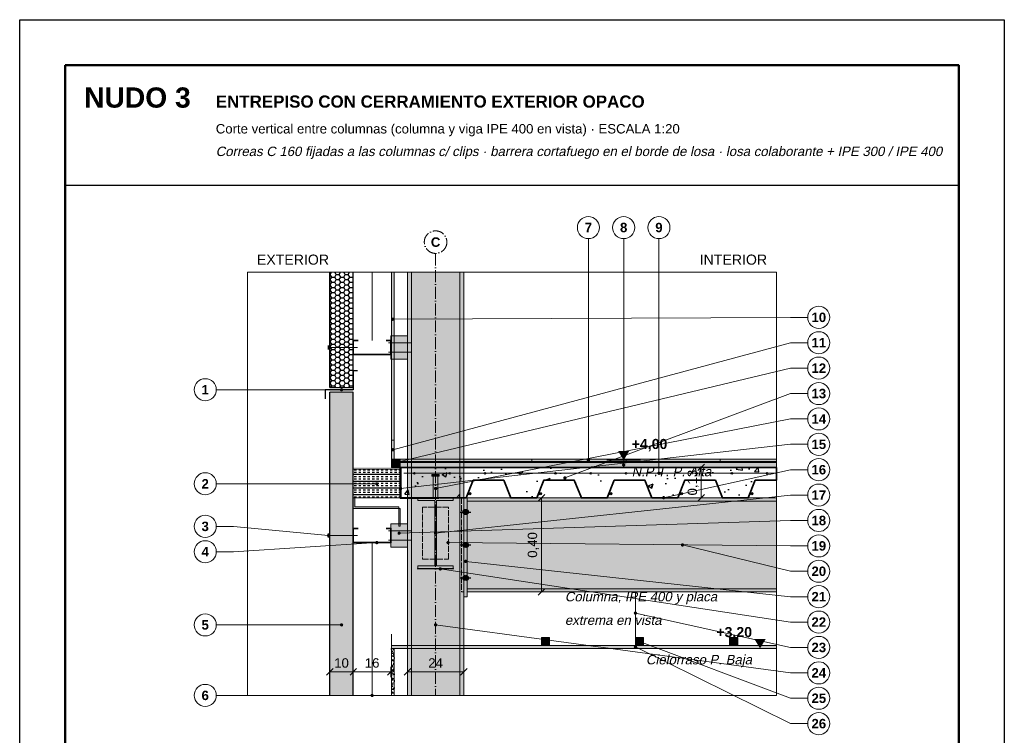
# Model space of a CAD drawing. Header units: millimetres. Extents: x 6 to 4194, y 6 to 5934.
# Tile 2 of 2: x 6 to 4194, y 2890 to 5934. Entities that reach past the tile are written whole.
import ezdxf
from ezdxf.enums import TextEntityAlignment as Align

# ---------------------------------------------------------------- set-up
doc = ezdxf.new("R2010")
doc.units = ezdxf.units.MM
doc.header["$LTSCALE"] = 20
doc.linetypes.add('DASHDOT', pattern=[3.556, 2.54, -0.508, 0, -0.508])
doc.linetypes.add('DASHED', pattern=[1.524, 1.27, -0.254])
for name, color, linetype in [('A-ACERO-CORTADO', 250, 'Continuous'), ('A-ACERO-VISTA', 8, 'Continuous'), ('A-AISLACION-LANA', 40, 'Continuous'), ('A-AISLACION-PIR', 50, 'Continuous'), ('A-ALUMINIO', 253, 'Continuous'), ('A-ARMADURAS', 14, 'Continuous'), ('A-CHAPA-GALVANIZADA', 253, 'Continuous'), ('A-CONTORNOS', 7, 'Continuous'), ('A-HORMIGON-INSITU', 33, 'Continuous'), ('A-MORTERO-CARPETAS', 252, 'Continuous'), ('A-NEOPRENO-SELLADORES', 7, 'Continuous'), ('A-PROYECCION-OCULTO', 8, 'DASHED'), ('A-SELLADOR-INTUMESCENTE', 1, 'Continuous'), ('A-SOLADOS', 31, 'Continuous'), ('A-VISTA', 8, 'Continuous'), ('A-YESO-CIELORRASO', 254, 'Continuous'), ('X-COTAS', 3, 'Continuous'), ('X-EJES', 1, 'DASHDOT'), ('X-MARCO', 7, 'Continuous'), ('X-NIVELES', 7, 'Continuous'), ('X-REFERENCIAS', 1, 'Continuous'), ('X-TEXTOS', 7, 'Continuous')]:
    doc.layers.add(name, color=color, linetype=linetype)
doc.styles.add('ARIAL', font='arial.ttf')
doc.styles.add('ARIAL-B', font='arialbd.ttf')

msp = doc.modelspace()

# ---------------------------------------------------------------- hatches: boundary and pattern name
at = {"layer": 'A-ACERO-CORTADO', "true_color": 0x4d545c}
h = msp.add_hatch(color=251, dxfattribs=at)
h.dxf.hatch_style = 1
h.paths.add_polyline_path([(1759, 3992), (1790, 3992), (1790, 4000), (1759, 4000)])
h = msp.add_hatch(color=251, dxfattribs=at)
h.dxf.hatch_style = 1
h.paths.add_polyline_path([(1765, 3900), (1784, 3900), (1784, 4000), (1765, 4000)])
h = msp.add_hatch(color=251, dxfattribs=at)
h.dxf.hatch_style = 1
h.paths.add_polyline_path([(1700, 3900), (1850, 3900), (1850, 3889.3), (1778.5, 3889.3), (1778.5, 3610.7), (1850, 3610.7), (1850, 3600), (1700, 3600), (1700, 3610.7), (1771.5, 3610.7), (1771.5, 3889.3), (1700, 3889.3)])
at = {"layer": 'A-ACERO-VISTA', "true_color": 0xdfe3e7}
h = msp.add_hatch(color=254, dxfattribs=at)
h.dxf.hatch_style = 1
h.paths.add_polyline_path([(1655, 4860), (1655, 3060), (1895, 3060), (1895, 4860)])
h = msp.add_hatch(color=254, dxfattribs=at)
h.dxf.hatch_style = 1
h.paths.add_polyline_path([(1585, 4490), (1655, 4490), (1655, 4590), (1585, 4590)])
h = msp.add_hatch(color=254, dxfattribs=at)
h.dxf.hatch_style = 1
h.paths.add_polyline_path([(1895, 3480), (1910, 3480), (1910, 3900), (1895, 3900)])
h = msp.add_hatch(color=254, dxfattribs=at)
h.dxf.hatch_style = 1
h.paths.add_polyline_path([(1910, 3500), (3225, 3500), (3225, 3900), (1910, 3900)])
h = msp.add_hatch(color=254, dxfattribs=at)
h.dxf.hatch_style = 1
h.paths.add_polyline_path([(1585, 3690), (1655, 3690), (1655, 3790), (1585, 3790)])
at = {"layer": 'A-AISLACION-LANA'}
h = msp.add_hatch(dxfattribs=at)
h.set_pattern_fill('INSUL', color=256, scale=3)
h.paths.add_polyline_path([(1425, 3900), (1625, 3900), (1625, 4022), (1425, 4022)])
at = {"layer": 'A-AISLACION-PIR'}
h = msp.add_hatch(dxfattribs=at)
h.set_pattern_fill('HONEY', color=256, scale=4)
h.paths.add_polyline_path([(1325, 4860), (1325, 4370), (1425, 4370), (1425, 4860)])
h = msp.add_hatch(dxfattribs=at)
h.set_pattern_fill('HONEY', color=256, scale=4)
h.paths.add_polyline_path([(1325, 3060), (1425, 3060), (1425, 4350), (1325, 4350)])
at = {"layer": 'A-ALUMINIO', "true_color": 0x9aa3ab}
h = msp.add_hatch(color=253, dxfattribs=at)
h.dxf.hatch_style = 1
h.paths.add_polyline_path([(2225, 3272.5), (2260, 3272.5), (2260, 3307), (2225, 3307)])
h = msp.add_hatch(color=253, dxfattribs=at)
h.dxf.hatch_style = 1
h.paths.add_polyline_path([(2625, 3272.5), (2660, 3272.5), (2660, 3307), (2625, 3307)])
h = msp.add_hatch(color=253, dxfattribs=at)
h.dxf.hatch_style = 1
h.paths.add_polyline_path([(3025, 3272.5), (3060, 3272.5), (3060, 3307), (3025, 3307)])
at = {"layer": 'A-ARMADURAS'}
h = msp.add_hatch(color=256, dxfattribs=at)
h.dxf.hatch_style = 1
h.paths.add_polyline_path([(1688.4, 4005), (1688.2, 4006.1), (1687.8, 4007), (1687, 4007.8), (1686.1, 4008.2), (1685, 4008.4), (1683.9, 4008.2), (1683, 4007.8), (1682.2, 4007), (1681.8, 4006.1), (1681.6, 4005), (1681.8, 4003.9), (1682.2, 4003), (1683, 4002.2), (1683.9, 4001.8), (1685, 4001.6), (1686.1, 4001.8), (1687, 4002.2), (1687.8, 4003), (1688.2, 4003.9)])
h = msp.add_hatch(color=256, dxfattribs=at)
h.dxf.hatch_style = 1
h.paths.add_polyline_path([(1838.4, 4005), (1838.2, 4006.1), (1837.8, 4007), (1837, 4007.8), (1836.1, 4008.2), (1835, 4008.4), (1833.9, 4008.2), (1833, 4007.8), (1832.2, 4007), (1831.8, 4006.1), (1831.6, 4005), (1831.8, 4003.9), (1832.2, 4003), (1833, 4002.2), (1833.9, 4001.8), (1835, 4001.6), (1836.1, 4001.8), (1837, 4002.2), (1837.8, 4003), (1838.2, 4003.9)])
h = msp.add_hatch(color=256, dxfattribs=at)
h.dxf.hatch_style = 1
h.paths.add_polyline_path([(1988.4, 4005), (1988.2, 4006.1), (1987.8, 4007), (1987, 4007.8), (1986.1, 4008.2), (1985, 4008.4), (1983.9, 4008.2), (1983, 4007.8), (1982.2, 4007), (1981.8, 4006.1), (1981.6, 4005), (1981.8, 4003.9), (1982.2, 4003), (1983, 4002.2), (1983.9, 4001.8), (1985, 4001.6), (1986.1, 4001.8), (1987, 4002.2), (1987.8, 4003), (1988.2, 4003.9)])
h = msp.add_hatch(color=256, dxfattribs=at)
h.dxf.hatch_style = 1
h.paths.add_polyline_path([(2138.4, 4005), (2138.2, 4006.1), (2137.8, 4007), (2137, 4007.8), (2136.1, 4008.2), (2135, 4008.4), (2133.9, 4008.2), (2133, 4007.8), (2132.2, 4007), (2131.8, 4006.1), (2131.6, 4005), (2131.8, 4003.9), (2132.2, 4003), (2133, 4002.2), (2133.9, 4001.8), (2135, 4001.6), (2136.1, 4001.8), (2137, 4002.2), (2137.8, 4003), (2138.2, 4003.9)])
h = msp.add_hatch(color=256, dxfattribs=at)
h.dxf.hatch_style = 1
h.paths.add_polyline_path([(2288.4, 4005), (2288.2, 4006.1), (2287.8, 4007), (2287, 4007.8), (2286.1, 4008.2), (2285, 4008.4), (2283.9, 4008.2), (2283, 4007.8), (2282.2, 4007), (2281.8, 4006.1), (2281.6, 4005), (2281.8, 4003.9), (2282.2, 4003), (2283, 4002.2), (2283.9, 4001.8), (2285, 4001.6), (2286.1, 4001.8), (2287, 4002.2), (2287.8, 4003), (2288.2, 4003.9)])
h = msp.add_hatch(color=256, dxfattribs=at)
h.dxf.hatch_style = 1
h.paths.add_polyline_path([(2438.4, 4005), (2438.2, 4006.1), (2437.8, 4007), (2437, 4007.8), (2436.1, 4008.2), (2435, 4008.4), (2433.9, 4008.2), (2433, 4007.8), (2432.2, 4007), (2431.8, 4006.1), (2431.6, 4005), (2431.8, 4003.9), (2432.2, 4003), (2433, 4002.2), (2433.9, 4001.8), (2435, 4001.6), (2436.1, 4001.8), (2437, 4002.2), (2437.8, 4003), (2438.2, 4003.9)])
h = msp.add_hatch(color=256, dxfattribs=at)
h.dxf.hatch_style = 1
h.paths.add_polyline_path([(2588.4, 4005), (2588.2, 4006.1), (2587.8, 4007), (2587, 4007.8), (2586.1, 4008.2), (2585, 4008.4), (2583.9, 4008.2), (2583, 4007.8), (2582.2, 4007), (2581.8, 4006.1), (2581.6, 4005), (2581.8, 4003.9), (2582.2, 4003), (2583, 4002.2), (2583.9, 4001.8), (2585, 4001.6), (2586.1, 4001.8), (2587, 4002.2), (2587.8, 4003), (2588.2, 4003.9)])
h = msp.add_hatch(color=256, dxfattribs=at)
h.dxf.hatch_style = 1
h.paths.add_polyline_path([(2738.4, 4005), (2738.2, 4006.1), (2737.8, 4007), (2737, 4007.8), (2736.1, 4008.2), (2735, 4008.4), (2733.9, 4008.2), (2733, 4007.8), (2732.2, 4007), (2731.8, 4006.1), (2731.6, 4005), (2731.8, 4003.9), (2732.2, 4003), (2733, 4002.2), (2733.9, 4001.8), (2735, 4001.6), (2736.1, 4001.8), (2737, 4002.2), (2737.8, 4003), (2738.2, 4003.9)])
h = msp.add_hatch(color=256, dxfattribs=at)
h.dxf.hatch_style = 1
h.paths.add_polyline_path([(2888.4, 4005), (2888.2, 4006.1), (2887.8, 4007), (2887, 4007.8), (2886.1, 4008.2), (2885, 4008.4), (2883.9, 4008.2), (2883, 4007.8), (2882.2, 4007), (2881.8, 4006.1), (2881.6, 4005), (2881.8, 4003.9), (2882.2, 4003), (2883, 4002.2), (2883.9, 4001.8), (2885, 4001.6), (2886.1, 4001.8), (2887, 4002.2), (2887.8, 4003), (2888.2, 4003.9)])
h = msp.add_hatch(color=256, dxfattribs=at)
h.dxf.hatch_style = 1
h.paths.add_polyline_path([(3038.4, 4005), (3038.2, 4006.1), (3037.8, 4007), (3037, 4007.8), (3036.1, 4008.2), (3035, 4008.4), (3033.9, 4008.2), (3033, 4007.8), (3032.2, 4007), (3031.8, 4006.1), (3031.6, 4005), (3031.8, 4003.9), (3032.2, 4003), (3033, 4002.2), (3033.9, 4001.8), (3035, 4001.6), (3036.1, 4001.8), (3037, 4002.2), (3037.8, 4003), (3038.2, 4003.9)])
h = msp.add_hatch(color=256, dxfattribs=at)
h.dxf.hatch_style = 1
h.paths.add_polyline_path([(3188.4, 4005), (3188.2, 4006.1), (3187.8, 4007), (3187, 4007.8), (3186.1, 4008.2), (3185, 4008.4), (3183.9, 4008.2), (3183, 4007.8), (3182.2, 4007), (3181.8, 4006.1), (3181.6, 4005), (3181.8, 4003.9), (3182.2, 4003), (3183, 4002.2), (3183.9, 4001.8), (3185, 4001.6), (3186.1, 4001.8), (3187, 4002.2), (3187.8, 4003), (3188.2, 4003.9)])
h = msp.add_hatch(color=256, dxfattribs=at)
h.dxf.hatch_style = 1
h.paths.add_polyline_path([(1924.8, 3918), (1924.6, 3919.5), (1923.9, 3920.8), (1922.8, 3921.9), (1921.5, 3922.6), (1920, 3922.8), (1918.5, 3922.6), (1917.2, 3921.9), (1916.1, 3920.8), (1915.4, 3919.5), (1915.2, 3918), (1915.4, 3916.5), (1916.1, 3915.2), (1917.2, 3914.1), (1918.5, 3913.4), (1920, 3913.2), (1921.5, 3913.4), (1922.8, 3914.1), (1923.9, 3915.2), (1924.6, 3916.5)])
h = msp.add_hatch(color=256, dxfattribs=at)
h.dxf.hatch_style = 1
h.paths.add_polyline_path([(2224.8, 3918), (2224.6, 3919.5), (2223.9, 3920.8), (2222.8, 3921.9), (2221.5, 3922.6), (2220, 3922.8), (2218.5, 3922.6), (2217.2, 3921.9), (2216.1, 3920.8), (2215.4, 3919.5), (2215.2, 3918), (2215.4, 3916.5), (2216.1, 3915.2), (2217.2, 3914.1), (2218.5, 3913.4), (2220, 3913.2), (2221.5, 3913.4), (2222.8, 3914.1), (2223.9, 3915.2), (2224.6, 3916.5)])
h = msp.add_hatch(color=256, dxfattribs=at)
h.dxf.hatch_style = 1
h.paths.add_polyline_path([(2524.8, 3918), (2524.6, 3919.5), (2523.9, 3920.8), (2522.8, 3921.9), (2521.5, 3922.6), (2520, 3922.8), (2518.5, 3922.6), (2517.2, 3921.9), (2516.1, 3920.8), (2515.4, 3919.5), (2515.2, 3918), (2515.4, 3916.5), (2516.1, 3915.2), (2517.2, 3914.1), (2518.5, 3913.4), (2520, 3913.2), (2521.5, 3913.4), (2522.8, 3914.1), (2523.9, 3915.2), (2524.6, 3916.5)])
h = msp.add_hatch(color=256, dxfattribs=at)
h.dxf.hatch_style = 1
h.paths.add_polyline_path([(2824.8, 3918), (2824.6, 3919.5), (2823.9, 3920.8), (2822.8, 3921.9), (2821.5, 3922.6), (2820, 3922.8), (2818.5, 3922.6), (2817.2, 3921.9), (2816.1, 3920.8), (2815.4, 3919.5), (2815.2, 3918), (2815.4, 3916.5), (2816.1, 3915.2), (2817.2, 3914.1), (2818.5, 3913.4), (2820, 3913.2), (2821.5, 3913.4), (2822.8, 3914.1), (2823.9, 3915.2), (2824.6, 3916.5)])
h = msp.add_hatch(color=256, dxfattribs=at)
h.dxf.hatch_style = 1
h.paths.add_polyline_path([(3124.8, 3918), (3124.6, 3919.5), (3123.9, 3920.8), (3122.8, 3921.9), (3121.5, 3922.6), (3120, 3922.8), (3118.5, 3922.6), (3117.2, 3921.9), (3116.1, 3920.8), (3115.4, 3919.5), (3115.2, 3918), (3115.4, 3916.5), (3116.1, 3915.2), (3117.2, 3914.1), (3118.5, 3913.4), (3120, 3913.2), (3121.5, 3913.4), (3122.8, 3914.1), (3123.9, 3915.2), (3124.6, 3916.5)])
h = msp.add_hatch(color=256, dxfattribs=at)
h.dxf.hatch_style = 1
h.paths.add_polyline_path([(1914, 3840), (1913.5, 3843.4), (1911.9, 3846.5), (1909.5, 3848.9), (1906.4, 3850.5), (1903, 3851), (1899.6, 3850.5), (1896.5, 3848.9), (1894.1, 3846.5), (1892.5, 3843.4), (1892, 3840), (1892.5, 3836.6), (1894.1, 3833.5), (1896.5, 3831.1), (1899.6, 3829.5), (1903, 3829), (1906.4, 3829.5), (1909.5, 3831.1), (1911.9, 3833.5), (1913.5, 3836.6)])
h = msp.add_hatch(color=256, dxfattribs=at)
h.dxf.hatch_style = 1
h.paths.add_polyline_path([(1914, 3700), (1913.5, 3703.4), (1911.9, 3706.5), (1909.5, 3708.9), (1906.4, 3710.5), (1903, 3711), (1899.6, 3710.5), (1896.5, 3708.9), (1894.1, 3706.5), (1892.5, 3703.4), (1892, 3700), (1892.5, 3696.6), (1894.1, 3693.5), (1896.5, 3691.1), (1899.6, 3689.5), (1903, 3689), (1906.4, 3689.5), (1909.5, 3691.1), (1911.9, 3693.5), (1913.5, 3696.6)])
h = msp.add_hatch(color=256, dxfattribs=at)
h.dxf.hatch_style = 1
h.paths.add_polyline_path([(1914, 3560), (1913.5, 3563.4), (1911.9, 3566.5), (1909.5, 3568.9), (1906.4, 3570.5), (1903, 3571), (1899.6, 3570.5), (1896.5, 3568.9), (1894.1, 3566.5), (1892.5, 3563.4), (1892, 3560), (1892.5, 3556.6), (1894.1, 3553.5), (1896.5, 3551.1), (1899.6, 3549.5), (1903, 3549), (1906.4, 3549.5), (1909.5, 3551.1), (1911.9, 3553.5), (1913.5, 3556.6)])
at = {"layer": 'A-CHAPA-GALVANIZADA', "true_color": 0x8f989f}
h = msp.add_hatch(color=252, dxfattribs=at)
h.dxf.hatch_style = 1
h.paths.add_polyline_path([(1587, 4030), (1625, 4030), (1625, 4065), (1587, 4065)])
h = msp.add_hatch(color=252, dxfattribs=at)
h.dxf.hatch_style = 1
h.paths.add_polyline_path([(1425, 3900), (1425, 3855), (1625, 3855), (1625, 3780), (1618, 3780), (1618, 3862), (1432, 3862), (1432, 3900)])
at = {"layer": 'A-HORMIGON-INSITU'}
h = msp.add_hatch(dxfattribs=at)
h.set_pattern_fill('AR-CONC', color=256, scale=1.2)
h.paths.add_polyline_path([(1627, 4030), (3225, 4030), (3225, 3975), (3135, 3975), (3105, 3900), (2995, 3900), (2965, 3975), (2835, 3975), (2805, 3900), (2695, 3900), (2665, 3975), (2535, 3975), (2505, 3900), (2395, 3900), (2365, 3975), (2235, 3975), (2205, 3900), (2095, 3900), (2065, 3975), (1935, 3975), (1905, 3900), (1795, 3900), (1627, 3902)])
at = {"layer": 'A-MORTERO-CARPETAS', "true_color": 0x8d8d8d}
h = msp.add_hatch(color=252, dxfattribs=at)
h.dxf.hatch_style = 1
h.paths.add_polyline_path([(1625, 4050), (3225, 4050), (3225, 4055), (1625, 4055)])
at = {"layer": 'A-MORTERO-CARPETAS'}
h = msp.add_hatch(dxfattribs=at)
h.set_pattern_fill('AR-SAND', color=256, scale=0.6)
h.paths.add_polyline_path([(1625, 4030), (3225, 4030), (3225, 4050), (1625, 4050)])
at = {"layer": 'A-NEOPRENO-SELLADORES', "true_color": 0x222222}
h = msp.add_hatch(color=250, dxfattribs=at)
h.dxf.hatch_style = 1
h.paths.add_polyline_path([(1316, 4531), (1324, 4531), (1324, 4549), (1316, 4549)])
at = {"layer": 'A-NEOPRENO-SELLADORES', "true_color": 0x111111}
h = msp.add_hatch(color=250, dxfattribs=at)
h.dxf.hatch_style = 1
h.paths.add_polyline_path([(1325, 4350), (1425, 4350), (1425, 4370), (1325, 4370)])
at = {"layer": 'A-NEOPRENO-SELLADORES', "true_color": 0x222222}
h = msp.add_hatch(color=250, dxfattribs=at)
h.dxf.hatch_style = 1
h.paths.add_polyline_path([(1316, 3731), (1324, 3731), (1324, 3749), (1316, 3749)])
at = {"layer": 'A-SELLADOR-INTUMESCENTE', "true_color": 0xc0392b}
h = msp.add_hatch(color=22, dxfattribs=at)
h.dxf.hatch_style = 1
h.paths.add_polyline_path([(1425, 4022), (1625, 4022), (1625, 4030), (1425, 4030)])
at = {"layer": 'A-SOLADOS', "true_color": 0xcdbb9c}
h = msp.add_hatch(color=9, dxfattribs=at)
h.dxf.hatch_style = 1
h.paths.add_polyline_path([(1587, 4065), (1599.5, 4065), (1599.5, 4145), (1587, 4145)])
h = msp.add_hatch(color=9, dxfattribs=at)
h.dxf.hatch_style = 1
h.paths.add_polyline_path([(1625, 4055), (3225, 4055), (3225, 4065), (1625, 4065)])
at = {"layer": 'A-VISTA', "true_color": 0xf2f2f2}
h = msp.add_hatch(color=7, dxfattribs=at)
h.dxf.hatch_style = 1
h.paths.add_polyline_path([(1587, 3260), (3225, 3260), (3225, 3272.5), (1587, 3272.5)])
at = {"layer": 'A-YESO-CIELORRASO'}
h = msp.add_hatch(dxfattribs=at)
h.set_pattern_fill('AR-SAND', color=256, scale=0.3)
h.paths.add_polyline_path([(1587, 4860), (1587, 4065), (1599.5, 4065), (1599.5, 4860)])
h = msp.add_hatch(dxfattribs=at)
h.set_pattern_fill('AR-SAND', color=256, scale=0.3)
h.paths.add_polyline_path([(1587, 3060), (1599.5, 3060), (1599.5, 3260), (1587, 3260)])
at = {"layer": 'X-NIVELES'}
h = msp.add_hatch(color=7, dxfattribs=at)
h.dxf.hatch_style = 1
h.paths.add_polyline_path([(2575, 4060), (2551, 4100), (2599, 4100)])
h = msp.add_hatch(color=7, dxfattribs=at)
h.dxf.hatch_style = 1
h.paths.add_polyline_path([(3155, 3260), (3131, 3300), (3179, 3300)])
at = {"layer": 'X-REFERENCIAS'}
h = msp.add_hatch(color=7, dxfattribs=at)
h.dxf.hatch_style = 1
h.paths.add_polyline_path([(1600, 4660), (1599.7, 4662.2), (1598.7, 4664.1), (1597.1, 4665.7), (1595.2, 4666.7), (1593, 4667), (1590.8, 4666.7), (1588.9, 4665.7), (1587.3, 4664.1), (1586.3, 4662.2), (1586, 4660), (1586.3, 4657.8), (1587.3, 4655.9), (1588.9, 4654.3), (1590.8, 4653.3), (1593, 4653), (1595.2, 4653.3), (1597.1, 4654.3), (1598.7, 4655.9), (1599.7, 4657.8)])
h = msp.add_hatch(color=7, dxfattribs=at)
h.dxf.hatch_style = 1
h.paths.add_polyline_path([(1382, 4360), (1381.7, 4362.2), (1380.7, 4364.1), (1379.1, 4365.7), (1377.2, 4366.7), (1375, 4367), (1372.8, 4366.7), (1370.9, 4365.7), (1369.3, 4364.1), (1368.3, 4362.2), (1368, 4360), (1368.3, 4357.8), (1369.3, 4355.9), (1370.9, 4354.3), (1372.8, 4353.3), (1375, 4353), (1377.2, 4353.3), (1379.1, 4354.3), (1380.7, 4355.9), (1381.7, 4357.8)])
h = msp.add_hatch(color=7, dxfattribs=at)
h.dxf.hatch_style = 1
h.paths.add_polyline_path([(1600, 4105), (1599.7, 4107.2), (1598.7, 4109.1), (1597.1, 4110.7), (1595.2, 4111.7), (1593, 4112), (1590.8, 4111.7), (1588.9, 4110.7), (1587.3, 4109.1), (1586.3, 4107.2), (1586, 4105), (1586.3, 4102.8), (1587.3, 4100.9), (1588.9, 4099.3), (1590.8, 4098.3), (1593, 4098), (1595.2, 4098.3), (1597.1, 4099.3), (1598.7, 4100.9), (1599.7, 4102.8)])
h = msp.add_hatch(color=7, dxfattribs=at)
h.dxf.hatch_style = 1
h.paths.add_polyline_path([(2432, 4060), (2431.7, 4062.2), (2430.7, 4064.1), (2429.1, 4065.7), (2427.2, 4066.7), (2425, 4067), (2422.8, 4066.7), (2420.9, 4065.7), (2419.3, 4064.1), (2418.3, 4062.2), (2418, 4060), (2418.3, 4057.8), (2419.3, 4055.9), (2420.9, 4054.3), (2422.8, 4053.3), (2425, 4053), (2427.2, 4053.3), (2429.1, 4054.3), (2430.7, 4055.9), (2431.7, 4057.8)])
h = msp.add_hatch(color=7, dxfattribs=at)
h.dxf.hatch_style = 1
h.paths.add_polyline_path([(1613, 4050), (1612.7, 4052.2), (1611.7, 4054.1), (1610.1, 4055.7), (1608.2, 4056.7), (1606, 4057), (1603.8, 4056.7), (1601.9, 4055.7), (1600.3, 4054.1), (1599.3, 4052.2), (1599, 4050), (1599.3, 4047.8), (1600.3, 4045.9), (1601.9, 4044.3), (1603.8, 4043.3), (1606, 4043), (1608.2, 4043.3), (1610.1, 4044.3), (1611.7, 4045.9), (1612.7, 4047.8)])
h = msp.add_hatch(color=7, dxfattribs=at)
h.dxf.hatch_style = 1
h.paths.add_polyline_path([(2582, 4040), (2581.7, 4042.2), (2580.7, 4044.1), (2579.1, 4045.7), (2577.2, 4046.7), (2575, 4047), (2572.8, 4046.7), (2570.9, 4045.7), (2569.3, 4044.1), (2568.3, 4042.2), (2568, 4040), (2568.3, 4037.8), (2569.3, 4035.9), (2570.9, 4034.3), (2572.8, 4033.3), (2575, 4033), (2577.2, 4033.3), (2579.1, 4034.3), (2580.7, 4035.9), (2581.7, 4037.8)])
h = msp.add_hatch(color=7, dxfattribs=at)
h.dxf.hatch_style = 1
h.paths.add_polyline_path([(2332, 3985), (2331.7, 3987.2), (2330.7, 3989.1), (2329.1, 3990.7), (2327.2, 3991.7), (2325, 3992), (2322.8, 3991.7), (2320.9, 3990.7), (2319.3, 3989.1), (2318.3, 3987.2), (2318, 3985), (2318.3, 3982.8), (2319.3, 3980.9), (2320.9, 3979.3), (2322.8, 3978.3), (2325, 3978), (2327.2, 3978.3), (2329.1, 3979.3), (2330.7, 3980.9), (2331.7, 3982.8)])
h = msp.add_hatch(color=7, dxfattribs=at)
h.dxf.hatch_style = 1
h.paths.add_polyline_path([(2732, 4005), (2731.7, 4007.2), (2730.7, 4009.1), (2729.1, 4010.7), (2727.2, 4011.7), (2725, 4012), (2722.8, 4011.7), (2720.9, 4010.7), (2719.3, 4009.1), (2718.3, 4007.2), (2718, 4005), (2718.3, 4002.8), (2719.3, 4000.9), (2720.9, 3999.3), (2722.8, 3998.3), (2725, 3998), (2727.2, 3998.3), (2729.1, 3999.3), (2730.7, 4000.9), (2731.7, 4002.8)])
h = msp.add_hatch(color=7, dxfattribs=at)
h.dxf.hatch_style = 1
h.paths.add_polyline_path([(1532, 3960), (1531.7, 3962.2), (1530.7, 3964.1), (1529.1, 3965.7), (1527.2, 3966.7), (1525, 3967), (1522.8, 3966.7), (1520.9, 3965.7), (1519.3, 3964.1), (1518.3, 3962.2), (1518, 3960), (1518.3, 3957.8), (1519.3, 3955.9), (1520.9, 3954.3), (1522.8, 3953.3), (1525, 3953), (1527.2, 3953.3), (1529.1, 3954.3), (1530.7, 3955.9), (1531.7, 3957.8)])
h = msp.add_hatch(color=7, dxfattribs=at)
h.dxf.hatch_style = 1
h.paths.add_polyline_path([(1633, 3940), (1632.7, 3942.2), (1631.7, 3944.1), (1630.1, 3945.7), (1628.2, 3946.7), (1626, 3947), (1623.8, 3946.7), (1621.9, 3945.7), (1620.3, 3944.1), (1619.3, 3942.2), (1619, 3940), (1619.3, 3937.8), (1620.3, 3935.9), (1621.9, 3934.3), (1623.8, 3933.3), (1626, 3933), (1628.2, 3933.3), (1630.1, 3934.3), (1631.7, 3935.9), (1632.7, 3937.8)])
h = msp.add_hatch(color=7, dxfattribs=at)
h.dxf.hatch_style = 1
h.paths.add_polyline_path([(1782, 3940), (1781.7, 3942.2), (1780.7, 3944.1), (1779.1, 3945.7), (1777.2, 3946.7), (1775, 3947), (1772.8, 3946.7), (1770.9, 3945.7), (1769.3, 3944.1), (1768.3, 3942.2), (1768, 3940), (1768.3, 3937.8), (1769.3, 3935.9), (1770.9, 3934.3), (1772.8, 3933.3), (1775, 3933), (1777.2, 3933.3), (1779.1, 3934.3), (1780.7, 3935.9), (1781.7, 3937.8)])
h = msp.add_hatch(color=7, dxfattribs=at)
h.dxf.hatch_style = 1
h.paths.add_polyline_path([(2752, 3901), (2751.7, 3903.2), (2750.7, 3905.1), (2749.1, 3906.7), (2747.2, 3907.7), (2745, 3908), (2742.8, 3907.7), (2740.9, 3906.7), (2739.3, 3905.1), (2738.3, 3903.2), (2738, 3901), (2738.3, 3898.8), (2739.3, 3896.9), (2740.9, 3895.3), (2742.8, 3894.3), (2745, 3894), (2747.2, 3894.3), (2749.1, 3895.3), (2750.7, 3896.9), (2751.7, 3898.8)])
h = msp.add_hatch(color=7, dxfattribs=at)
h.dxf.hatch_style = 1
h.paths.add_polyline_path([(1327, 3740), (1326.7, 3742.2), (1325.7, 3744.1), (1324.1, 3745.7), (1322.2, 3746.7), (1320, 3747), (1317.8, 3746.7), (1315.9, 3745.7), (1314.3, 3744.1), (1313.3, 3742.2), (1313, 3740), (1313.3, 3737.8), (1314.3, 3735.9), (1315.9, 3734.3), (1317.8, 3733.3), (1320, 3733), (1322.2, 3733.3), (1324.1, 3734.3), (1325.7, 3735.9), (1326.7, 3737.8)])
h = msp.add_hatch(color=7, dxfattribs=at)
h.dxf.hatch_style = 1
h.paths.add_polyline_path([(1627, 3750), (1626.7, 3752.2), (1625.7, 3754.1), (1624.1, 3755.7), (1622.2, 3756.7), (1620, 3757), (1617.8, 3756.7), (1615.9, 3755.7), (1614.3, 3754.1), (1613.3, 3752.2), (1613, 3750), (1613.3, 3747.8), (1614.3, 3745.9), (1615.9, 3744.3), (1617.8, 3743.3), (1620, 3743), (1622.2, 3743.3), (1624.1, 3744.3), (1625.7, 3745.9), (1626.7, 3747.8)])
h = msp.add_hatch(color=7, dxfattribs=at)
h.dxf.hatch_style = 1
h.paths.add_polyline_path([(1782, 3750), (1781.7, 3752.2), (1780.7, 3754.1), (1779.1, 3755.7), (1777.2, 3756.7), (1775, 3757), (1772.8, 3756.7), (1770.9, 3755.7), (1769.3, 3754.1), (1768.3, 3752.2), (1768, 3750), (1768.3, 3747.8), (1769.3, 3745.9), (1770.9, 3744.3), (1772.8, 3743.3), (1775, 3743), (1777.2, 3743.3), (1779.1, 3744.3), (1780.7, 3745.9), (1781.7, 3747.8)])
h = msp.add_hatch(color=7, dxfattribs=at)
h.dxf.hatch_style = 1
h.paths.add_polyline_path([(1532, 3710), (1531.7, 3712.2), (1530.7, 3714.1), (1529.1, 3715.7), (1527.2, 3716.7), (1525, 3717), (1522.8, 3716.7), (1520.9, 3715.7), (1519.3, 3714.1), (1518.3, 3712.2), (1518, 3710), (1518.3, 3707.8), (1519.3, 3705.9), (1520.9, 3704.3), (1522.8, 3703.3), (1525, 3703), (1527.2, 3703.3), (1529.1, 3704.3), (1530.7, 3705.9), (1531.7, 3707.8)])
h = msp.add_hatch(color=7, dxfattribs=at)
h.dxf.hatch_style = 1
h.paths.add_polyline_path([(1835, 3710), (1834.7, 3712.2), (1833.7, 3714.1), (1832.1, 3715.7), (1830.2, 3716.7), (1828, 3717), (1825.8, 3716.7), (1823.9, 3715.7), (1822.3, 3714.1), (1821.3, 3712.2), (1821, 3710), (1821.3, 3707.8), (1822.3, 3705.9), (1823.9, 3704.3), (1825.8, 3703.3), (1828, 3703), (1830.2, 3703.3), (1832.1, 3704.3), (1833.7, 3705.9), (1834.7, 3707.8)])
h = msp.add_hatch(color=7, dxfattribs=at)
h.dxf.hatch_style = 1
h.paths.add_polyline_path([(2832, 3700), (2831.7, 3702.2), (2830.7, 3704.1), (2829.1, 3705.7), (2827.2, 3706.7), (2825, 3707), (2822.8, 3706.7), (2820.9, 3705.7), (2819.3, 3704.1), (2818.3, 3702.2), (2818, 3700), (2818.3, 3697.8), (2819.3, 3695.9), (2820.9, 3694.3), (2822.8, 3693.3), (2825, 3693), (2827.2, 3693.3), (2829.1, 3694.3), (2830.7, 3695.9), (2831.7, 3697.8)])
h = msp.add_hatch(color=7, dxfattribs=at)
h.dxf.hatch_style = 1
h.paths.add_polyline_path([(1802, 3598), (1801.7, 3600.2), (1800.7, 3602.1), (1799.1, 3603.7), (1797.2, 3604.7), (1795, 3605), (1792.8, 3604.7), (1790.9, 3603.7), (1789.3, 3602.1), (1788.3, 3600.2), (1788, 3598), (1788.3, 3595.8), (1789.3, 3593.9), (1790.9, 3592.3), (1792.8, 3591.3), (1795, 3591), (1797.2, 3591.3), (1799.1, 3592.3), (1800.7, 3593.9), (1801.7, 3595.8)])
h = msp.add_hatch(color=7, dxfattribs=at)
h.dxf.hatch_style = 1
h.paths.add_polyline_path([(1910, 3630), (1909.7, 3632.2), (1908.7, 3634.1), (1907.1, 3635.7), (1905.2, 3636.7), (1903, 3637), (1900.8, 3636.7), (1898.9, 3635.7), (1897.3, 3634.1), (1896.3, 3632.2), (1896, 3630), (1896.3, 3627.8), (1897.3, 3625.9), (1898.9, 3624.3), (1900.8, 3623.3), (1903, 3623), (1905.2, 3623.3), (1907.1, 3624.3), (1908.7, 3625.9), (1909.7, 3627.8)])
h = msp.add_hatch(color=7, dxfattribs=at)
h.dxf.hatch_style = 1
h.paths.add_polyline_path([(2632, 3410), (2631.7, 3412.2), (2630.7, 3414.1), (2629.1, 3415.7), (2627.2, 3416.7), (2625, 3417), (2622.8, 3416.7), (2620.9, 3415.7), (2619.3, 3414.1), (2618.3, 3412.2), (2618, 3410), (2618.3, 3407.8), (2619.3, 3405.9), (2620.9, 3404.3), (2622.8, 3403.3), (2625, 3403), (2627.2, 3403.3), (2629.1, 3404.3), (2630.7, 3405.9), (2631.7, 3407.8)])
h = msp.add_hatch(color=7, dxfattribs=at)
h.dxf.hatch_style = 1
h.paths.add_polyline_path([(1382, 3360), (1381.7, 3362.2), (1380.7, 3364.1), (1379.1, 3365.7), (1377.2, 3366.7), (1375, 3367), (1372.8, 3366.7), (1370.9, 3365.7), (1369.3, 3364.1), (1368.3, 3362.2), (1368, 3360), (1368.3, 3357.8), (1369.3, 3355.9), (1370.9, 3354.3), (1372.8, 3353.3), (1375, 3353), (1377.2, 3353.3), (1379.1, 3354.3), (1380.7, 3355.9), (1381.7, 3357.8)])
h = msp.add_hatch(color=7, dxfattribs=at)
h.dxf.hatch_style = 1
h.paths.add_polyline_path([(1782, 3360), (1781.7, 3362.2), (1780.7, 3364.1), (1779.1, 3365.7), (1777.2, 3366.7), (1775, 3367), (1772.8, 3366.7), (1770.9, 3365.7), (1769.3, 3364.1), (1768.3, 3362.2), (1768, 3360), (1768.3, 3357.8), (1769.3, 3355.9), (1770.9, 3354.3), (1772.8, 3353.3), (1775, 3353), (1777.2, 3353.3), (1779.1, 3354.3), (1780.7, 3355.9), (1781.7, 3357.8)])
h = msp.add_hatch(color=7, dxfattribs=at)
h.dxf.hatch_style = 1
h.paths.add_polyline_path([(2632, 3266), (2631.7, 3268.2), (2630.7, 3270.1), (2629.1, 3271.7), (2627.2, 3272.7), (2625, 3273), (2622.8, 3272.7), (2620.9, 3271.7), (2619.3, 3270.1), (2618.3, 3268.2), (2618, 3266), (2618.3, 3263.8), (2619.3, 3261.9), (2620.9, 3260.3), (2622.8, 3259.3), (2625, 3259), (2627.2, 3259.3), (2629.1, 3260.3), (2630.7, 3261.9), (2631.7, 3263.8)])
h = msp.add_hatch(color=7, dxfattribs=at)
h.dxf.hatch_style = 1
h.paths.add_polyline_path([(2649, 3290), (2648.7, 3292.2), (2647.7, 3294.1), (2646.1, 3295.7), (2644.2, 3296.7), (2642, 3297), (2639.8, 3296.7), (2637.9, 3295.7), (2636.3, 3294.1), (2635.3, 3292.2), (2635, 3290), (2635.3, 3287.8), (2636.3, 3285.9), (2637.9, 3284.3), (2639.8, 3283.3), (2642, 3283), (2644.2, 3283.3), (2646.1, 3284.3), (2647.7, 3285.9), (2648.7, 3287.8)])
h = msp.add_hatch(color=7, dxfattribs=at)
h.dxf.hatch_style = 1
h.paths.add_polyline_path([(1512, 3060), (1511.7, 3062.2), (1510.7, 3064.1), (1509.1, 3065.7), (1507.2, 3066.7), (1505, 3067), (1502.8, 3066.7), (1500.9, 3065.7), (1499.3, 3064.1), (1498.3, 3062.2), (1498, 3060), (1498.3, 3057.8), (1499.3, 3055.9), (1500.9, 3054.3), (1502.8, 3053.3), (1505, 3053), (1507.2, 3053.3), (1509.1, 3054.3), (1510.7, 3055.9), (1511.7, 3057.8)])

# ---------------------------------------------------------------- linework, layer by layer
at = {"layer": 'A-ARMADURAS', "lineweight": 13}
msp.add_lwpolyline([(1640, 4005), (3225, 4005)], dxfattribs=at)
at = {"layer": 'A-ARMADURAS'}
for centre, radius in [((1685, 4005), 3.4), ((1835, 4005), 3.4), ((1985, 4005), 3.4), ((2135, 4005), 3.4), ((2285, 4005), 3.4), ((2435, 4005), 3.4), ((2585, 4005), 3.4), ((2735, 4005), 3.4), ((2885, 4005), 3.4), ((3035, 4005), 3.4), ((3185, 4005), 3.4), ((1920, 3918), 4.8), ((2220, 3918), 4.8), ((2520, 3918), 4.8), ((2820, 3918), 4.8), ((3120, 3918), 4.8), ((1903, 3840), 11), ((1903, 3700), 11), ((1903, 3560), 11)]:
    msp.add_circle(centre, radius, dxfattribs=at)
at = {"layer": 'A-CONTORNOS', "lineweight": 18}
for points in [[(1325, 4860), (1325, 4370), (1425, 4370), (1425, 4860)], [(1587, 4860), (1587, 4065), (1599.5, 4065), (1599.5, 4860)], [(1325, 3060), (1425, 3060), (1425, 4350), (1325, 4350)], [(1625, 4055), (3225, 4055), (3225, 4065), (1625, 4065)], [(1425, 3900), (1625, 3900), (1625, 4022), (1425, 4022)], [(1625, 4030), (3225, 4030), (3225, 4050), (1625, 4050)], [(1587, 3260), (3225, 3260), (3225, 3272.5), (1587, 3272.5)], [(1587, 3060), (1599.5, 3060), (1599.5, 3260), (1587, 3260)]]:
    msp.add_lwpolyline(points, close=True, dxfattribs=at)
at = {"layer": 'A-CONTORNOS', "lineweight": 30}
for points in [[(1325.6, 4370), (1325.6, 4860)], [(1424.4, 4370), (1424.4, 4860)], [(1325.6, 3060), (1325.6, 4350)], [(1424.4, 3060), (1424.4, 4350)], [(1795, 3900), (1905, 3900), (1935, 3975), (2065, 3975), (2095, 3900), (2205, 3900), (2235, 3975), (2365, 3975), (2395, 3900), (2505, 3900), (2535, 3975), (2665, 3975), (2695, 3900), (2805, 3900), (2835, 3975), (2965, 3975), (2995, 3900), (3105, 3900), (3135, 3975), (3225, 3975)]]:
    msp.add_lwpolyline(points, dxfattribs=at)
at = {"layer": 'A-CONTORNOS', "lineweight": 18}
for points in [[(1505, 4570), (1505, 4860)], [(1505, 3060), (1505, 3710)], [(1697, 3598), (1853, 3598)], [(1587, 3320), (1587, 3260), (1627, 3260)]]:
    msp.add_lwpolyline(points, dxfattribs=at)
at = {"layer": 'A-CONTORNOS', "lineweight": 13}
for points in [[(1672, 3060), (1672, 4860)], [(1878, 3060), (1878, 4860)], [(2185, 4055), (2185, 4065)], [(2585, 4055), (2585, 4065)], [(2985, 4055), (2985, 4065)], [(1910, 3886.5), (3225, 3886.5)], [(1910, 3513.5), (3225, 3513.5)], [(2625, 3307), (2625, 3500)]]:
    msp.add_lwpolyline(points, dxfattribs=at)
at = {"layer": 'A-CONTORNOS', "lineweight": 35}
for points in [[(1445, 4570), (1425, 4570), (1425, 4510), (1585, 4510), (1585, 4570), (1565, 4570)], [(1445, 3770), (1425, 3770), (1425, 3710), (1585, 3710), (1585, 3770), (1565, 3770)]]:
    msp.add_lwpolyline(points, dxfattribs=at)
at = {"layer": 'A-CONTORNOS', "lineweight": 13}
for points in [[(1585, 4490), (1655, 4490), (1655, 4590), (1585, 4590)], [(1587, 4065), (1599.5, 4065), (1599.5, 4145), (1587, 4145)], [(1587, 4030), (1625, 4030), (1625, 4065), (1587, 4065)], [(1759, 3992), (1790, 3992), (1790, 4000), (1759, 4000)], [(1765, 3900), (1784, 3900), (1784, 4000), (1765, 4000)], [(1425, 3900), (1425, 3855), (1625, 3855), (1625, 3780), (1618, 3780), (1618, 3862), (1432, 3862), (1432, 3900)], [(1895, 3480), (1910, 3480), (1910, 3900), (1895, 3900)], [(1585, 3690), (1655, 3690), (1655, 3790), (1585, 3790)]]:
    msp.add_lwpolyline(points, close=True, dxfattribs=at)
at = {"layer": 'A-CONTORNOS', "lineweight": 20}
for points in [[(1319, 4540), (1443, 4540)], [(1575, 4560), (1670, 4560)], [(1575, 4520), (1670, 4520)], [(1319, 3740), (1443, 3740)], [(1575, 3760), (1670, 3760)], [(1575, 3720), (1670, 3720)]]:
    msp.add_lwpolyline(points, dxfattribs=at)
at = {"layer": 'A-CONTORNOS', "lineweight": 25}
for points in [[(1443, 4440), (1425, 4440), (1425, 4360), (1305, 4360), (1305, 4322)], [(1880, 3840), (1925, 3840)], [(1880, 3700), (1925, 3700)], [(1880, 3560), (1925, 3560)]]:
    msp.add_lwpolyline(points, dxfattribs=at)
at = {"layer": 'A-CONTORNOS', "lineweight": 40}
msp.add_lwpolyline([(1625, 4030), (1625, 3900), (1790, 3900)], dxfattribs=at)
at = {"layer": 'A-CONTORNOS', "lineweight": 35}
msp.add_lwpolyline([(1627, 4030), (3225, 4030), (3225, 3975), (3135, 3975), (3105, 3900), (2995, 3900), (2965, 3975), (2835, 3975), (2805, 3900), (2695, 3900), (2665, 3975), (2535, 3975), (2505, 3900), (2395, 3900), (2365, 3975), (2235, 3975), (2205, 3900), (2095, 3900), (2065, 3975), (1935, 3975), (1905, 3900), (1795, 3900), (1627, 3902)], close=True, dxfattribs=at)
at = {"layer": 'A-CONTORNOS', "lineweight": 20}
msp.add_lwpolyline([(1700, 3900), (1850, 3900), (1850, 3889.3), (1778.5, 3889.3), (1778.5, 3610.7), (1850, 3610.7), (1850, 3600), (1700, 3600), (1700, 3610.7), (1771.5, 3610.7), (1771.5, 3889.3), (1700, 3889.3)], close=True, dxfattribs=at)
at = {"layer": 'A-PROYECCION-OCULTO', "lineweight": 13}
for points in [[(1885, 3500), (1895, 3500), (1895, 3900), (1885, 3900)], [(1720, 3640), (1830, 3640), (1830, 3860), (1720, 3860)]]:
    msp.add_lwpolyline(points, close=True, dxfattribs=at)
at = {"layer": 'A-VISTA', "lineweight": 13}
for points in [[(1655, 4860), (1655, 3060), (1895, 3060), (1895, 4860)], [(1910, 3500), (3225, 3500), (3225, 3900), (1910, 3900)], [(2225, 3272.5), (2260, 3272.5), (2260, 3307), (2225, 3307)], [(2625, 3272.5), (2660, 3272.5), (2660, 3307), (2625, 3307)], [(3025, 3272.5), (3060, 3272.5), (3060, 3307), (3025, 3307)]]:
    msp.add_lwpolyline(points, close=True, dxfattribs=at)
at = {"layer": 'X-COTAS', "lineweight": 13}
for points in [[(2883, 4030), (2933, 4030)], [(2905, 3900), (2905, 4030)], [(2203, 3900), (2253, 3900)], [(2225, 3500), (2225, 3900)], [(2883, 3900), (2933, 3900)], [(2203, 3500), (2253, 3500)], [(1325, 3182), (1325, 3138)], [(1325, 3160), (1425, 3160)], [(1425, 3182), (1425, 3138)], [(1425, 3182), (1425, 3138)], [(1425, 3160), (1585, 3160)], [(1585, 3182), (1585, 3138)], [(1655, 3182), (1655, 3138)], [(1655, 3160), (1895, 3160)], [(1895, 3182), (1895, 3138)]]:
    msp.add_lwpolyline(points, dxfattribs=at)
at = {"layer": 'X-COTAS', "lineweight": 25}
for points in [[(2891, 4016), (2919, 4044)], [(2211, 3886), (2239, 3914)], [(2891, 3886), (2919, 3914)], [(2211, 3486), (2239, 3514)], [(1311, 3146), (1339, 3174)], [(1411, 3146), (1439, 3174)], [(1411, 3146), (1439, 3174)], [(1571, 3146), (1599, 3174)], [(1641, 3146), (1669, 3174)], [(1881, 3146), (1909, 3174)]]:
    msp.add_lwpolyline(points, dxfattribs=at)
at = {"layer": 'X-EJES', "color": 12, "lineweight": 13, "true_color": 0xcc0000}
msp.add_lwpolyline([(1775, 4940), (1775, 3060)], dxfattribs=at)
at = {"layer": 'X-EJES', "color": 12, "lineweight": 18, "true_color": 0xcc0000}
msp.add_circle((1775, 4988), 48, dxfattribs=at)
at = {"layer": 'X-MARCO', "lineweight": 30}
msp.add_lwpolyline([(6, 5934), (4194, 5934), (4194, 6), (6, 6)], close=True, dxfattribs=at)
at = {"layer": 'X-MARCO', "lineweight": 50}
msp.add_lwpolyline([(200, 5740), (4000, 5740), (4000, 200), (200, 200)], close=True, dxfattribs=at)
at = {"layer": 'X-NIVELES', "lineweight": 13}
for points in [[(2503, 4060), (2647, 4060)], [(3083, 3260), (3227, 3260)]]:
    msp.add_lwpolyline(points, dxfattribs=at)
at = {"layer": 'X-REFERENCIAS', "lineweight": 13}
for points in [[(2425, 4060), (2425, 5003)], [(2575, 4040), (2575, 5003)], [(2725, 4005), (2725, 5003)], [(1593, 4660), (3285, 4668), (3358, 4668)], [(1593, 4105), (3285, 4560), (3358, 4560)], [(1606, 4050), (3285, 4452), (3358, 4452)], [(1375, 4360), (915, 4360), (842, 4360)], [(2325, 3985), (3285, 4344), (3358, 4344)], [(1775, 3940), (3285, 4236), (3358, 4236)], [(1626, 3940), (3285, 4128), (3358, 4128)], [(2745, 3901), (3285, 4020), (3358, 4020)], [(1525, 3960), (915, 3960), (842, 3960)], [(1775, 3750), (3285, 3912), (3358, 3912)], [(1320, 3740), (915, 3779), (842, 3779)], [(1620, 3750), (3285, 3804), (3358, 3804)], [(1525, 3710), (915, 3671), (842, 3671)], [(1828, 3710), (3285, 3696), (3358, 3696)], [(2825, 3700), (3285, 3588), (3358, 3588)], [(1903, 3630), (3285, 3480), (3358, 3480)], [(1795, 3598), (3285, 3372), (3358, 3372)], [(2625, 3410), (3285, 3264), (3358, 3264)], [(1375, 3360), (915, 3360), (842, 3360)], [(1775, 3360), (3285, 3156), (3358, 3156)], [(2642, 3290), (3285, 3048), (3358, 3048)], [(2625, 3266), (3285, 2940), (3358, 2940)], [(1505, 3060), (915, 3060), (842, 3060)]]:
    msp.add_lwpolyline(points, dxfattribs=at)
at = {"layer": 'X-REFERENCIAS', "lineweight": 18}
for centre in [(2425, 5050), (2575, 5050), (2725, 5050), (3405, 4668), (3405, 4560), (3405, 4452), (795, 4360), (3405, 4344), (3405, 4236), (3405, 4128), (3405, 4020), (795, 3960), (3405, 3912), (795, 3779), (3405, 3804), (3405, 3696), (795, 3671), (3405, 3588), (3405, 3480), (795, 3360), (3405, 3372), (3405, 3264), (3405, 3156), (795, 3060), (3405, 3048), (3405, 2940)]:
    msp.add_circle(centre, 47, dxfattribs=at)
at = {"layer": 'X-TEXTOS', "lineweight": 25}
msp.add_lwpolyline([(200, 5230), (4000, 5230)], dxfattribs=at)
at = {"layer": 'X-TEXTOS', "lineweight": 13}
msp.add_lwpolyline([(975, 4860), (3225, 4860), (3225, 3060), (975, 3060)], close=True, dxfattribs=at)

# ---------------------------------------------------------------- texts
at = {"layer": 'X-COTAS', "style": 'ARIAL'}
for s, p in [('0,13', (2887, 3965)), ('0,40', (2207, 3700))]:
    msp.add_text(s, height=40.1, rotation=90, dxfattribs=at).set_placement(p, align=Align.CENTER)
for s, p in [('10', (1375, 3178)), ('16', (1505, 3178)), ('24', (1775, 3178))]:
    msp.add_text(s, height=40.1, dxfattribs=at).set_placement(p, align=Align.CENTER)
at = {"layer": 'X-EJES', "color": 12, "true_color": 0xcc0000, "style": 'ARIAL-B'}
msp.add_text('C', height=40.1, dxfattribs=at).set_placement((1775, 4968), align=Align.CENTER)
at = {"layer": 'X-NIVELES', "style": 'ARIAL-B'}
msp.add_text('+4,00', height=42.96, dxfattribs=at).set_placement((2609, 4108))
at = {"layer": 'X-NIVELES', "style": 'ARIAL', "oblique": 12}
msp.add_text('N.P.T. P. Alta', height=40.096, dxfattribs=at).set_placement((2609, 3992))
at = {"layer": 'X-NIVELES', "style": 'ARIAL-B'}
msp.add_text('+3,20', height=42.96, dxfattribs=at).set_placement((3121, 3308), align=Align.RIGHT)
at = {"layer": 'X-NIVELES', "style": 'ARIAL', "oblique": 12}
msp.add_text('Cielorraso P. Baja', height=40.096, dxfattribs=at).set_placement((3121, 3192), align=Align.RIGHT)
at = {"layer": 'X-REFERENCIAS', "style": 'ARIAL-B'}
for s, p in [('7', (2425, 5030)), ('8', (2575, 5030)), ('9', (2725, 5030)), ('10', (3405, 4648)), ('11', (3405, 4540)), ('12', (3405, 4432)), ('1', (795, 4340)), ('13', (3405, 4324)), ('14', (3405, 4216)), ('15', (3405, 4108)), ('16', (3405, 4000)), ('2', (795, 3940)), ('17', (3405, 3892)), ('18', (3405, 3784)), ('3', (795, 3759)), ('4', (795, 3651)), ('19', (3405, 3676)), ('20', (3405, 3568)), ('21', (3405, 3460)), ('22', (3405, 3352)), ('5', (795, 3340)), ('23', (3405, 3244)), ('24', (3405, 3136)), ('6', (795, 3040)), ('25', (3405, 3028)), ('26', (3405, 2920))]:
    msp.add_text(s, height=40.1, dxfattribs=at).set_placement(p, align=Align.CENTER)
at = {"layer": 'X-TEXTOS'}
for s, height, style, p in [('NUDO 3', 85.92, 'ARIAL-B', (280, 5560)), ('ENTREPISO CON CERRAMIENTO EXTERIOR OPACO', 51.552, 'ARIAL-B', (840, 5560)), ('Corte vertical entre columnas (columna y viga IPE 400 en vista) · ESCALA 1:20', 40.096, 'ARIAL', (840, 5450)), ('EXTERIOR', 42.96, 'ARIAL', (1015, 4892))]:
    msp.add_text(s, height=height, dxfattribs=dict(at, style=style)).set_placement(p)
at = {"layer": 'X-TEXTOS', "style": 'ARIAL', "oblique": 12}
for s, p in [('Correas C 160 fijadas a las columnas c/ clips · barrera cortafuego en el borde de losa · losa colaborante + IPE 300 / IPE 400', (840, 5354)), ('Columna, IPE 400 y placa', (2325, 3460)), ('extrema en vista', (2325, 3360))]:
    msp.add_text(s, height=40.096, dxfattribs=at).set_placement(p)
at = {"layer": 'X-TEXTOS', "style": 'ARIAL'}
msp.add_text('INTERIOR', height=42.96, dxfattribs=at).set_placement((3185, 4892), align=Align.RIGHT)

doc.saveas('drawing.dxf')
